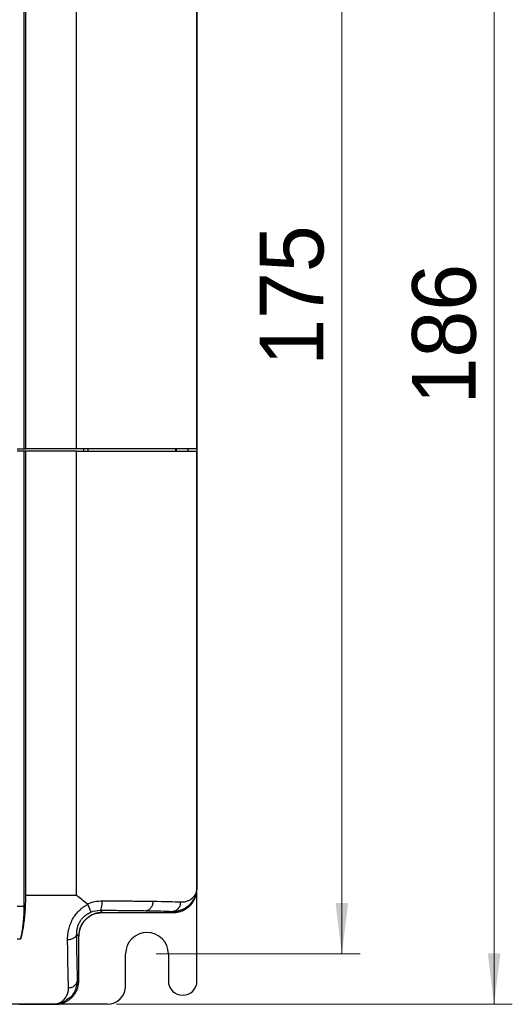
# Model space of a CAD drawing. Header units: millimetres. Extents: x 0 to 423, y 0 to 297.
# Tile 5 of 32: x 152 to 179, y 128 to 182. Entities that reach past the tile are written whole.
import ezdxf

# ---------------------------------------------------------------- set-up
doc = ezdxf.new("R2010")
doc.units = ezdxf.units.MM
doc.layers.add('实线', color=2, linetype='Continuous', lineweight=25)
doc.styles.add('SLDTEXTSTYLE16', font='ARIAL.TTF', dxfattribs={"width": 0.948})
doc.dimstyles.new('SLDDIMSTYLE0', dxfattribs={"dimtxt": 3.5, "dimasz": 2.8, "dimexe": 0, "dimexo": 0.0625, "dimgap": 0.875, "dimtad": 2, "dimlfac": 2, "dimrnd": 1e-09, "dimzin": 12, "dimdsep": 46, "dimtxsty": 'SLDTEXTSTYLE16', "dimsah": 1, "dimcen": 0.09, "dimadec": 0, "dimazin": 3, "dimtfac": 1, "dimtofl": 0, "dimtmove": 0, "dimatfit": 3, "dimfxl": 1, "dimfrac": 2, "dimtolj": 1, "dimtzin": 12, "dimarcsym": 0})

# ---------------------------------------------------------------- blocks, each defined once
blk = doc.blocks.new('_D_1')
at = {"color": 7, "linetype": 'Continuous', "lineweight": 18, "true_color": 0xffffff}
for p, q in [((154.535, 220.858), (179.197, 220.858)), ((178.197, 220.858), (178.197, 127.779)), ((157.431, 127.779), (179.197, 127.779))]:
    blk.add_line(p, q, dxfattribs=at)
for points in [[(178.197, 220.858), (177.847, 218.058), (178.547, 218.058)], [(178.197, 127.779), (178.547, 130.579), (177.847, 130.579)]]:
    blk.add_solid(points, dxfattribs=at)
at = {"color": 7, "linetype": 'Continuous', "lineweight": 18, "true_color": 0xffffff, "insert": (173.685, 160.776), "char_height": 3.5, "attachment_point": 1, "rotation": 90, "style": 'SLDTEXTSTYLE16'}
blk.add_mtext('186', dxfattribs=at)
blk = doc.blocks.new('_D_2')
at = {"color": 7, "linetype": 'Continuous', "lineweight": 18, "true_color": 0xffffff}
for p, q in [((159.606, 218.104), (170.822, 218.104)), ((169.822, 130.554), (169.822, 218.104)), ((159.606, 130.554), (170.822, 130.554))]:
    blk.add_line(p, q, dxfattribs=at)
for points in [[(169.822, 218.104), (169.472, 215.304), (170.172, 215.304)], [(169.822, 130.554), (170.172, 133.354), (169.472, 133.354)]]:
    blk.add_solid(points, dxfattribs=at)
at = {"color": 7, "linetype": 'Continuous', "lineweight": 18, "true_color": 0xffffff, "insert": (165.31, 162.898), "char_height": 3.5, "attachment_point": 1, "rotation": 90, "style": 'SLDTEXTSTYLE16'}
blk.add_mtext('175', dxfattribs=at)

msp = doc.modelspace()

# ---------------------------------------------------------------- linework, layer by layer
at = {"layer": '实线', "color": 2, "linetype": 'Continuous', "lineweight": 25, "true_color": 0xffff00}
for p, q in [((152.356, 158.3285), (152.356, 215.4787)), ((152.4209, 214.8785), (152.4209, 158.3285)), ((155.2233, 158.3285), (155.2233, 214.8785)), ((161.8455, 214.5182), (161.8455, 158.3285)), ((161.856, 158.3285), (161.856, 214.5286)), ((161.856, 214.5285), (161.856, 160.2285)), ((161.856, 159.4785), (161.856, 152.9785)), ((152.356, 158.2035), (151.9585, 158.2035)), ((151.9594, 158.3285), (152.356, 158.3285)), ((152.356, 158.3285), (152.4209, 158.3285)), ((152.356, 133.1783), (152.356, 158.2035)), ((152.4209, 158.2035), (152.356, 158.2035)), ((155.2233, 158.3285), (152.4209, 158.3285)), ((152.4209, 158.2035), (152.4209, 133.7785)), ((155.2233, 158.2035), (152.4209, 158.2035)), ((155.2233, 133.7785), (155.2233, 158.2035)), ((155.606, 158.3285), (155.606, 158.2035)), ((155.856, 158.3285), (155.856, 158.2035)), ((160.6956, 158.2035), (160.6956, 158.3285)), ((160.7058, 158.2035), (160.7058, 158.3285)), ((160.706, 158.3285), (160.706, 158.2035)), ((161.356, 158.3285), (161.356, 158.2035)), ((161.8455, 158.2035), (161.8455, 134.1389)), ((161.856, 134.1284), (161.856, 158.2035)), ((161.856, 152.2285), (161.856, 134.1285)), ((161.8455, 134.1389), (161.856, 134.1284)), ((161.856, 129.066), (161.856, 134.1284)), ((152.4209, 133.7785), (155.2233, 133.7785)), ((151.9585, 133.1783), (152.356, 133.1783)), ((156.532, 132.9523), (156.6558, 132.8285)), ((156.6558, 132.8285), (160.5561, 132.8285)), ((156.656, 132.8285), (160.556, 132.8285)), ((160.5561, 132.8285), (160.4923, 132.8923)), ((160.556, 132.8285), (160.8048, 132.878)), ((155.356, 131.5286), (155.2403, 131.6443)), ((151.9686, 131.373), (152.1597, 131.373)), ((155.356, 129.0784), (155.356, 131.5286)), ((155.356, 129.0785), (155.356, 131.5285)), ((157.931, 128.7785), (157.931, 130.5535)), ((160.281, 130.5535), (160.281, 129.066)), ((155.356, 129.0784), (155.2899, 129.1444)), ((154.056, 127.7785), (154.3048, 127.828)), ((151.6885, 127.7995), (154.0351, 127.7995)), ((152.0706, 127.7799), (152.106, 127.7785)), ((152.106, 127.7785), (154.0561, 127.7785)), ((152.1076, 127.7785), (154.056, 127.7785)), ((154.0561, 127.7785), (154.0351, 127.7995)), ((156.931, 127.7785), (154.0561, 127.7785))]:
    msp.add_line(p, q, dxfattribs=at)
for centre, radius, start, end in [((159.106, 130.5535), 1.175, 0, 180), ((161.0685, 129.066), 0.7875, 180, 0), ((156.931, 128.7785), 1, 270, 0)]:
    msp.add_arc(centre, radius, start, end, dxfattribs=at)
for points, knots in [([(161.8455, 158.3285), (161.8276, 158.3285), (161.7913, 158.3285), (161.5944, 158.3285), (161.3267, 158.3285), (160.992, 158.3285), (160.6008, 158.3285), (160.1735, 158.3285), (159.7288, 158.3285), (159.2624, 158.3285), (158.7352, 158.3285), (158.1262, 158.3285), (157.4546, 158.3285), (156.7315, 158.3285), (155.9805, 158.3285), (155.4756, 158.3285), (155.2233, 158.3285)], [0, 0, 0, 0, 0.0809927, 0.1649125, 0.2496381, 0.3329109, 0.4175135, 0.4990604, 0.564532, 0.6245945, 0.6885058, 0.7497728, 0.8119746, 0.8751353, 0.9376083, 1, 1, 1, 1]), ([(155.2233, 158.2035), (155.4756, 158.2035), (155.728, 158.2035), (156.2296, 158.2035), (156.4792, 158.2035), (156.9704, 158.2035), (157.2118, 158.2035), (157.6788, 158.2035), (157.9044, 158.2035), (158.3335, 158.2035), (158.5366, 158.2035), (158.9171, 158.2035), (159.0951, 158.2035), (159.5935, 158.2035), (159.8787, 158.2035), (160.3824, 158.2035), (160.6023, 158.2035), (160.9945, 158.2035), (161.1655, 158.2035), (161.4635, 158.2035), (161.5905, 158.2035), (161.778, 158.2035), (161.8386, 158.2035), (161.8455, 158.2035)], [0, 0, 0, 0, 0.0625, 0.0625, 0.125, 0.125, 0.1875, 0.1875, 0.25, 0.25, 0.3125, 0.3125, 0.375, 0.375, 0.5, 0.5, 0.625, 0.625, 0.75, 0.75, 0.875, 0.875, 1, 1, 1, 1]), ([(160.4923, 132.8923), (160.5178, 132.8921), (160.5713, 132.8917), (160.6541, 132.8968), (160.7544, 132.9089), (160.8671, 132.9321), (161.0286, 132.9818), (161.2257, 133.0759), (161.5034, 133.2832), (161.7132, 133.5644), (161.81, 133.8517), (161.835, 133.9963), (161.842, 134.0678), (161.8442, 134.1034), (161.8449, 134.1212), (161.8452, 134.13), (161.8454, 134.1351), (161.8454, 134.1376), (161.8455, 134.1389)], [0, 0, 0, 0, 0.0337783, 0.0710878, 0.1119135, 0.1717236, 0.2313473, 0.3520414, 0.4912157, 0.7556939, 0.8806084, 0.9409114, 0.9705975, 0.985333, 0.9926749, 0.9963395, 0.9981703, 1, 1, 1, 1]), ([(160.5561, 132.8285), (160.5823, 132.829), (160.6346, 132.8299), (160.7129, 132.8373), (160.7905, 132.849), (160.8674, 132.8655), (160.943, 132.8866), (161.0173, 132.9122), (161.0899, 132.9423), (161.1605, 132.9767), (161.229, 133.0153), (161.295, 133.058), (161.3582, 133.1045), (161.4186, 133.1548), (161.4758, 133.2087), (161.5296, 133.2659), (161.5799, 133.3262), (161.6265, 133.3895), (161.6692, 133.4555), (161.7078, 133.5239), (161.7422, 133.5946), (161.7722, 133.6672), (161.7979, 133.7414), (161.8189, 133.8171), (161.8355, 133.8939), (161.8472, 133.9716), (161.8546, 134.0499), (161.8555, 134.1022), (161.856, 134.1284)], [0, 0, 0, 0, 0.0384638, 0.076927, 0.1153897, 0.153852, 0.1923139, 0.2307754, 0.2692367, 0.3076976, 0.3461584, 0.3846189, 0.4230794, 0.4615397, 0.5, 0.5384603, 0.5769206, 0.6153811, 0.6538416, 0.6923024, 0.7307633, 0.7692246, 0.8076861, 0.846148, 0.8846103, 0.923073, 0.9615362, 1, 1, 1, 1]), ([(161.8455, 134.1389), (161.8454, 134.138), (161.8454, 134.1362), (161.8452, 134.1326), (161.8449, 134.1264), (161.8441, 134.114), (161.842, 134.0894), (161.8358, 134.0413), (161.8155, 133.9485), (161.7645, 133.8252), (161.6876, 133.7135), (161.6129, 133.6334), (161.5654, 133.5912), (161.5267, 133.561), (161.4947, 133.538), (161.4495, 133.5092), (161.3894, 133.4766), (161.3124, 133.4432), (161.2159, 133.4137), (161.098, 133.3919), (161.0068, 133.3921), (160.9585, 133.3922)], [0, 0, 0, 0, 0.0020659, 0.0041315, 0.0082612, 0.0165157, 0.0330068, 0.0659311, 0.131656, 0.2634521, 0.3965043, 0.4626699, 0.5288037, 0.5491092, 0.5804794, 0.6229038, 0.6763606, 0.7408197, 0.8162501, 0.9026335, 1, 1, 1, 1]), ([(152.4209, 133.7785), (152.4208, 133.7278), (152.4205, 133.6268), (152.4181, 133.4764), (152.4142, 133.3282), (152.4087, 133.1825), (152.4017, 133.0394), (152.3932, 132.8994), (152.383, 132.7626), (152.3713, 132.6291), (152.3547, 132.4659), (152.3307, 132.2714), (152.2971, 132.0456), (152.2574, 131.8192), (152.2118, 131.5927), (152.1773, 131.447), (152.1597, 131.3728)], [0, 0, 0, 0, 0.0584945, 0.1163299, 0.1734518, 0.2298226, 0.285421, 0.3402414, 0.3942935, 0.4476045, 0.5002159, 0.592538, 0.6885708, 0.7884411, 0.8922393, 1, 1, 1, 1]), ([(154.7404, 131.34), (154.7404, 131.3693), (154.7403, 131.4277), (154.7448, 131.5164), (154.7526, 131.6052), (154.764, 131.6942), (154.779, 131.7832), (154.7975, 131.8723), (154.836, 132.0272), (154.9094, 132.2464), (155.0424, 132.5162), (155.2075, 132.7595), (155.3795, 132.9457), (155.5442, 133.0842), (155.6907, 133.1856), (155.7954, 133.2381), (155.8472, 133.2641)], [0, 0, 0, 0, 0.0438716, 0.0871721, 0.1299415, 0.1722247, 0.2140723, 0.2555391, 0.2966828, 0.4291315, 0.5561265, 0.6733236, 0.7877579, 0.8604103, 0.930888, 1, 1, 1, 1]), ([(155.8472, 133.2641), (155.8446, 133.2693), (155.8391, 133.2799), (155.8303, 133.2878), (155.8257, 133.2919)], [0, 0, 0, 0, 0.4882529, 1, 1, 1, 1]), ([(155.8472, 133.2641), (155.8536, 133.2493), (155.8662, 133.2199), (155.8845, 133.177), (155.9019, 133.1359), (155.9182, 133.097), (155.9332, 133.0609), (155.9469, 133.0279), (155.959, 132.9982), (155.9744, 132.9604), (155.9913, 132.9185), (156.0064, 132.8798), (156.0155, 132.8545), (156.0161, 132.8501), (156.0164, 132.848)], [0, 0, 0, 0, 0.0668685, 0.133264, 0.1987522, 0.2629197, 0.3253868, 0.3858171, 0.4439241, 0.4994743, 0.6247188, 0.7491588, 0.8779612, 1, 1, 1, 1]), ([(156.532, 132.9523), (156.5454, 132.9531), (156.5599, 132.9646), (156.5879, 133.0142), (156.6013, 133.0525), (156.6236, 133.1498), (156.6324, 133.2085), (156.6438, 133.3307), (156.6464, 133.3938), (156.6466, 133.4523)], [0, 0, 0, 0, 0.25, 0.25, 0.5, 0.5, 0.75, 0.75, 1, 1, 1, 1]), ([(159.432, 133.4294), (159.2609, 133.4322), (158.9792, 133.4362), (158.5537, 133.4409), (158.2084, 133.444), (157.8413, 133.4467), (157.3307, 133.4498), (156.9249, 133.4515), (156.6466, 133.4523)], [0.50000001, 0.50000001, 0.50000001, 0.50000001, 0.625, 0.6875, 0.75, 0.8125, 0.875, 1, 1, 1, 1]), ([(159.432, 133.4294), (159.4316, 133.3708), (159.4141, 133.2442), (159.3243, 133.0671), (159.1856, 132.9523), (159.0865, 132.93), (159.0406, 132.9295)], [0.0000207, 0.0000207, 0.0000207, 0.0000207, 0.25, 0.5, 0.75, 1, 1, 1, 1]), ([(160.4923, 132.8923), (160.5471, 132.8926), (160.6654, 132.9144), (160.8309, 133.0291), (160.9378, 133.2065), (160.9582, 133.3334), (160.9585, 133.3922)], [0.00000182, 0.00000182, 0.00000182, 0.00000182, 0.25000182, 0.50000182, 0.75000182, 1, 1, 1, 1]), ([(152.1597, 131.373), (152.1676, 131.4062), (152.1834, 131.4722), (152.2053, 131.5747), (152.2257, 131.6789), (152.2447, 131.7849), (152.2621, 131.8924), (152.278, 132.0012), (152.2924, 132.1111), (152.3082, 132.2466), (152.3241, 132.4091), (152.3383, 132.5995), (152.3484, 132.7916), (152.3548, 132.9848), (152.3556, 133.1139), (152.356, 133.1783)], [0, 0, 0, 0, 0.0644494, 0.1283348, 0.1916636, 0.2544435, 0.3166821, 0.3783876, 0.4395679, 0.5002317, 0.6011198, 0.7014984, 0.8014094, 0.9008956, 1, 1, 1, 1]), ([(155.2403, 131.6443), (155.2403, 131.665), (155.2402, 131.7057), (155.2439, 131.7676), (155.2501, 131.8282), (155.2591, 131.8874), (155.2704, 131.945), (155.2934, 132.0393), (155.3384, 132.172), (155.4112, 132.3145), (155.483, 132.4216), (155.562, 132.5217), (155.647, 132.6078), (155.7479, 132.6914), (155.8325, 132.7514), (155.9278, 132.8073), (155.9893, 132.8356), (156.0164, 132.848)], [0, 0, 0, 0, 0.0526306, 0.1030876, 0.15137, 0.1974929, 0.2414866, 0.2833935, 0.4100627, 0.5332878, 0.5924085, 0.6507042, 0.766064, 0.8070667, 0.8821668, 0.9479673, 1, 1, 1, 1]), ([(156.6558, 132.8285), (156.6283, 132.828), (156.5735, 132.827), (156.492, 132.819), (156.4118, 132.8063), (156.3332, 132.7887), (156.2564, 132.7665), (156.1818, 132.7399), (156.1096, 132.709), (156.0399, 132.6742), (155.973, 132.6356), (155.909, 132.5935), (155.8482, 132.5481), (155.7904, 132.4998), (155.7545, 132.4651), (155.7367, 132.4478)], [0, 0, 0, 0, 0.0808155, 0.1609819, 0.2404994, 0.319368, 0.3975879, 0.475159, 0.5520815, 0.6283554, 0.7039809, 0.778958, 0.8532868, 0.9269675, 1, 1, 1, 1]), ([(156.532, 132.9523), (156.5746, 132.9522), (156.6703, 132.9519), (156.8275, 132.9512), (157.013, 132.9504), (157.2734, 132.9489), (157.5656, 132.947), (157.8743, 132.9445), (158.1774, 132.9416), (158.451, 132.9383), (158.6916, 132.9351), (158.8758, 132.9323), (158.9868, 132.9304), (159.0406, 132.9295)], [0, 0, 0, 0, 0.0431555, 0.0968867, 0.161066, 0.2356098, 0.3722582, 0.4799149, 0.588225, 0.734524, 0.8284287, 0.9169444, 1, 1, 1, 1]), ([(155.7367, 132.4478), (155.718, 132.4284), (155.6804, 132.3895), (155.6285, 132.3264), (155.58, 132.2598), (155.5355, 132.1896), (155.4951, 132.1159), (155.4594, 132.0391), (155.4284, 131.9594), (155.4025, 131.8771), (155.382, 131.7925), (155.3672, 131.7059), (155.3577, 131.6177), (155.3565, 131.5584), (155.356, 131.5286)], [0, 0, 0, 0, 0.079148, 0.1590567, 0.239726, 0.3211562, 0.4033473, 0.4862994, 0.5700127, 0.6544873, 0.7397232, 0.8257205, 0.9124795, 1, 1, 1, 1]), ([(154.7404, 131.3402), (154.7985, 131.3406), (154.9244, 131.3541), (155.1014, 131.4236), (155.217, 131.5314), (155.2397, 131.6085), (155.2403, 131.6443)], [0.00002187, 0.00002187, 0.00002187, 0.00002187, 0.24773037, 0.49850993, 0.7492895, 0.99999998, 0.99999998, 0.99999998, 0.99999998]), ([(155.2899, 129.1444), (155.2853, 129.2973), (155.2785, 129.5368), (155.2696, 129.8919), (155.263, 130.1794), (155.2567, 130.494), (155.2487, 130.9558), (155.2434, 131.3531), (155.2403, 131.6443)], [0, 0, 0, 0, 0.25, 0.375, 0.5, 0.625, 0.75, 1, 1, 1, 1]), ([(154.79, 128.6905), (154.7887, 128.7348), (154.7862, 128.8222), (154.7825, 128.9574), (154.7789, 129.0927), (154.7755, 129.2283), (154.7722, 129.3645), (154.769, 129.5015), (154.766, 129.6394), (154.7631, 129.7785), (154.7603, 129.9189), (154.7577, 130.0606), (154.7553, 130.2034), (154.7529, 130.347), (154.7507, 130.491), (154.7487, 130.6349), (154.7467, 130.7783), (154.7449, 130.9208), (154.7433, 131.0618), (154.7418, 131.2005), (154.7408, 131.2942), (154.7404, 131.34)], [0, 0, 0, 0, 0.067712, 0.1337173, 0.1980698, 0.2607825, 0.3218228, 0.3811665, 0.4388005, 0.4947116, 0.5488955, 0.6013685, 0.6521711, 0.7013455, 0.7489119, 0.7948585, 0.8391767, 0.8818631, 0.9229172, 0.9623133, 1, 1, 1, 1]), ([(154.0561, 127.7785), (154.0823, 127.779), (154.1346, 127.7799), (154.2129, 127.7873), (154.2905, 127.799), (154.3674, 127.8155), (154.443, 127.8366), (154.5173, 127.8622), (154.5899, 127.8923), (154.6605, 127.9267), (154.729, 127.9653), (154.795, 128.008), (154.8582, 128.0545), (154.9186, 128.1048), (154.9758, 128.1587), (155.0296, 128.2159), (155.0799, 128.2762), (155.1265, 128.3395), (155.1692, 128.4055), (155.2078, 128.4739), (155.2422, 128.5446), (155.2722, 128.6172), (155.2979, 128.6914), (155.3189, 128.7671), (155.3355, 128.8439), (155.3472, 128.9216), (155.3546, 128.9999), (155.3555, 129.0522), (155.356, 129.0784)], [0, 0, 0, 0, 0.0384638, 0.076927, 0.1153897, 0.153852, 0.1923139, 0.2307754, 0.2692367, 0.3076976, 0.3461584, 0.3846189, 0.4230794, 0.4615397, 0.5, 0.5384603, 0.5769206, 0.6153811, 0.6538416, 0.6923024, 0.7307633, 0.7692246, 0.8076861, 0.846148, 0.8846103, 0.923073, 0.9615362, 1, 1, 1, 1]), ([(154.7204, 128.0556), (154.7954, 128.1031), (155.0081, 128.2378), (155.238, 128.6256), (155.273, 128.975), (155.2899, 129.1444)], [0, 0, 0, 0, 0.2190103, 0.6213401, 1, 1, 1, 1]), ([(154.79, 128.6906), (154.8488, 128.6909), (154.9756, 128.7108), (155.153, 128.815), (155.2676, 128.976), (155.2896, 129.0911), (155.2899, 129.1444)], [0.00002214, 0.00002214, 0.00002214, 0.00002214, 0.25005079, 0.50010158, 0.75015237, 1, 1, 1, 1]), ([(154.0351, 127.7995), (154.0515, 127.8005), (154.0841, 127.8027), (154.133, 127.8103), (154.1819, 127.8213), (154.2462, 127.8409), (154.3457, 127.8828), (154.4683, 127.9645), (154.5761, 128.0728), (154.6522, 128.1783), (154.7062, 128.2776), (154.7474, 128.3798), (154.7752, 128.4833), (154.7911, 128.5864), (154.7903, 128.6563), (154.79, 128.6905)], [0, 0, 0, 0, 0.0468039, 0.0936035, 0.1404003, 0.1871991, 0.2791921, 0.4230936, 0.544831, 0.6297685, 0.7110044, 0.7885208, 0.8623889, 0.9328103, 1, 1, 1, 1]), ([(154.0351, 127.7995), (154.201, 127.8126), (154.4414, 127.8316), (154.6544, 128.0026), (154.7204, 128.0556)], [0, 0, 0, 0, 0.6900306, 1, 1, 1, 1])]:
    msp.add_open_spline(points, degree=3, knots=knots, dxfattribs=at)
for points in [[(155.8257, 133.2919), (155.6249, 133.4535), (155.4241, 133.6164), (155.2233, 133.7785)], [(156.6466, 133.4523), (156.3654, 133.4531), (156.0838, 133.3997), (155.8257, 133.2918)], [(160.9585, 133.3922), (160.5799, 133.4054), (160.1163, 133.4183), (159.432, 133.4294)], [(155.356, 131.5285), (155.3755, 131.6989), (155.4146, 132.0396), (155.7152, 132.4693), (156.1449, 132.7699), (156.4856, 132.809), (156.656, 132.8285)], [(156.0164, 132.848), (156.181, 132.9185), (156.3571, 132.9531), (156.532, 132.9523)], [(159.0406, 132.9295), (159.6743, 132.9184), (160.1266, 132.9054), (160.4923, 132.8923)]]:
    msp.add_open_spline(points, degree=3, dxfattribs=at)

# ---------------------------------------------------------------- dimensions: what is measured, and where the dimension line sits
at = {"color": 7, "linetype": 'Continuous', "lineweight": 18, "true_color": 0xffffff}
for base, p1, p2, text, picture, middle in [((178.1967, 127.7785), (154.0351, 220.8576), (156.931, 127.7785), '186', '_D_1', (178.1967, 164.7869)), ((169.8215, 218.1035), (159.106, 130.5535), (159.106, 218.1035), '175', '_D_2', (169.8215, 166.9085))]:
    dim = msp.add_linear_dim(base=base, p1=p1, p2=p2, angle=90, text=text, dimstyle='SLDDIMSTYLE0', dxfattribs=at)
    dim.commit()
    dim.dimension.update_dxf_attribs({"geometry": picture, "text_midpoint": middle, "dimtype": 160})

doc.saveas('drawing.dxf')
